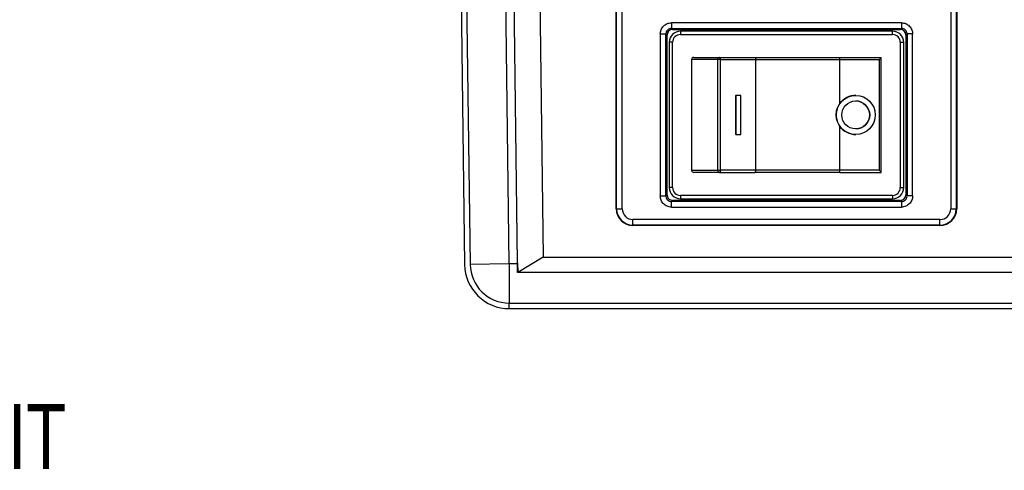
# Model space of a CAD drawing. Header units: inches. Extents: x 0.5 to 25.1, y 1 to 26.2.
# Tile 18 of 23: x 8.3 to 11.8, y 22.1 to 23.7. Entities that reach past the tile are written whole.
import ezdxf

# ---------------------------------------------------------------- set-up
doc = ezdxf.new("R2010")
doc.units = ezdxf.units.IN
doc.header["$MEASUREMENT"] = 0
doc.layers.add('SLD-0', color=179, linetype='Continuous')
doc.layers.add('SLD-0_0', color=7, linetype='Continuous')
doc.styles.add('SLDTEXTSTYLE0', font='TXT', dxfattribs={"width": 0.75})

msp = doc.modelspace()

# ---------------------------------------------------------------- linework, layer by layer
at = {"layer": 'SLD-0_0', "color": 7, "linetype": 'Continuous', "lineweight": 25}
for p, q in [((10.3915, 23.0005), (10.3915, 24.8508)), ((10.3929, 23.0005), (10.3929, 24.8508)), ((10.4125, 23.0005), (10.4125, 24.8508)), ((11.5712, 24.8508), (11.5712, 23.0005)), ((11.5909, 24.8508), (11.5909, 23.0005)), ((11.5923, 24.8508), (11.5923, 23.0005)), ((9.836, 24.3452), (9.8568, 22.8037)), ((9.8557, 24.3452), (9.8765, 22.804)), ((10.0143, 22.8059), (9.9935, 24.3452)), ((10.0438, 22.8098), (10.023, 24.3452)), ((10.1136, 24.3452), (10.1341, 22.8295)), ((11.3974, 23.6559), (10.5864, 23.6559)), ((10.547, 23.6166), (10.547, 23.0457)), ((10.5667, 23.0457), (10.5667, 23.6166)), ((10.5706, 23.6127), (10.5667, 23.6166)), ((10.5864, 23.6363), (11.3974, 23.6363)), ((10.5864, 23.6363), (10.5903, 23.6323)), ((10.5903, 23.6323), (11.3935, 23.6323)), ((10.6179, 23.6264), (10.6179, 23.6146)), ((11.3659, 23.6264), (10.6179, 23.6264)), ((10.6179, 23.6146), (11.3659, 23.6146)), ((11.3659, 23.6146), (11.3659, 23.6264)), ((11.3935, 23.6323), (11.3974, 23.6363)), ((11.4171, 23.6166), (11.4131, 23.6127)), ((11.4171, 23.6166), (11.4171, 23.0457)), ((11.4367, 23.0457), (11.4367, 23.6166)), ((10.5706, 23.0497), (10.5706, 23.6127)), ((10.5785, 23.5871), (10.5785, 23.0753)), ((10.5903, 23.5871), (10.5785, 23.5871)), ((10.5903, 23.0753), (10.5903, 23.5871)), ((11.3935, 23.5871), (11.3935, 23.0753)), ((11.3935, 23.5871), (11.4053, 23.5871)), ((11.4053, 23.0753), (11.4053, 23.5871)), ((11.4131, 23.6127), (11.4131, 23.0497)), ((10.75, 23.526), (10.6572, 23.526)), ((10.6572, 23.526), (10.6572, 23.1363)), ((10.7592, 23.526), (10.75, 23.526)), ((10.75, 23.1363), (10.75, 23.526)), ((10.7563, 23.5338), (10.7557, 23.5339)), ((10.7557, 23.5339), (10.8804, 23.5339)), ((10.757, 23.5333), (10.7563, 23.5338)), ((10.7576, 23.5326), (10.757, 23.5333)), ((10.7581, 23.5316), (10.7576, 23.5326)), ((10.7586, 23.5304), (10.7581, 23.5316)), ((10.7589, 23.5291), (10.7586, 23.5304)), ((10.7591, 23.5276), (10.7589, 23.5291)), ((10.7592, 23.526), (10.7591, 23.5276)), ((10.7592, 23.1363), (10.7592, 23.526)), ((10.7592, 23.526), (10.8839, 23.526)), ((10.8804, 23.5339), (10.8811, 23.5338)), ((10.8811, 23.5338), (10.8817, 23.5333)), ((10.8817, 23.5333), (10.8823, 23.5326)), ((10.8823, 23.5326), (10.8829, 23.5316)), ((10.8829, 23.5316), (10.8833, 23.5304)), ((10.8833, 23.5304), (10.8836, 23.5291)), ((10.8836, 23.5291), (10.8838, 23.5276)), ((10.8838, 23.5276), (10.8839, 23.526)), ((10.8839, 23.1363), (10.8839, 23.526)), ((10.8839, 23.526), (11.1801, 23.526)), ((11.1798, 23.5339), (11.3265, 23.5339)), ((11.1801, 23.371), (11.1801, 23.526)), ((11.1801, 23.526), (11.3189, 23.526)), ((11.3189, 23.526), (11.3189, 23.1363)), ((11.3265, 23.1284), (11.3265, 23.5339)), ((10.8127, 23.4001), (10.8127, 23.2623)), ((10.8127, 23.4001), (10.8136, 23.4001)), ((10.8136, 23.4001), (10.8136, 23.2623)), ((10.8312, 23.4001), (10.8136, 23.4001)), ((10.8312, 23.2623), (10.8312, 23.4001)), ((11.2363, 23.4001), (11.2362, 23.4001)), ((11.1801, 23.1363), (11.1801, 23.2913)), ((10.8136, 23.2623), (10.8127, 23.2623)), ((10.8136, 23.2623), (10.8312, 23.2623)), ((11.2362, 23.2623), (11.2363, 23.2623)), ((10.6572, 23.1363), (10.75, 23.1363)), ((10.75, 23.1363), (10.7592, 23.1363)), ((10.7563, 23.1286), (10.7557, 23.1284)), ((10.7557, 23.1284), (10.8804, 23.1284)), ((10.757, 23.129), (10.7563, 23.1286)), ((10.7576, 23.1297), (10.757, 23.129)), ((10.7581, 23.1307), (10.7576, 23.1297)), ((10.7586, 23.1319), (10.7581, 23.1307)), ((10.7589, 23.1333), (10.7586, 23.1319)), ((10.7591, 23.1347), (10.7589, 23.1333)), ((10.7592, 23.1363), (10.7591, 23.1347)), ((10.8839, 23.1363), (10.7592, 23.1363)), ((10.8804, 23.1284), (10.8811, 23.1286)), ((10.8811, 23.1286), (10.8817, 23.129)), ((10.8817, 23.129), (10.8823, 23.1297)), ((10.8823, 23.1297), (10.8829, 23.1307)), ((10.8829, 23.1307), (10.8833, 23.1319)), ((10.8833, 23.1319), (10.8836, 23.1333)), ((10.8836, 23.1333), (10.8838, 23.1347)), ((10.8838, 23.1347), (10.8839, 23.1363)), ((11.1801, 23.1363), (10.8839, 23.1363)), ((11.1798, 23.1284), (11.3265, 23.1284)), ((11.3189, 23.1363), (11.1801, 23.1363)), ((10.5903, 23.0753), (10.5785, 23.0753)), ((11.3935, 23.0753), (11.4053, 23.0753)), ((10.5667, 23.0457), (10.5706, 23.0497)), ((10.5903, 23.03), (10.5864, 23.0261)), ((11.3974, 23.0261), (10.5864, 23.0261)), ((11.3935, 23.03), (10.5903, 23.03)), ((11.3659, 23.0477), (10.6179, 23.0477)), ((10.6179, 23.0477), (10.6179, 23.0359)), ((10.6179, 23.0359), (11.3659, 23.0359)), ((11.3659, 23.0477), (11.3659, 23.0359)), ((11.3974, 23.0261), (11.3935, 23.03)), ((11.4131, 23.0497), (11.4171, 23.0457)), ((10.3915, 23.0005), (10.3929, 23.0005)), ((10.3929, 23.0005), (10.4125, 23.0005)), ((10.5864, 23.0064), (11.3974, 23.0064)), ((11.5712, 23.0005), (11.5909, 23.0005)), ((11.5909, 23.0005), (11.5923, 23.0005)), ((11.5332, 22.9625), (10.4505, 22.9625)), ((10.4505, 22.9428), (10.4505, 22.9625)), ((11.5332, 22.9428), (11.5332, 22.9625)), ((11.5332, 22.9428), (10.4505, 22.9428)), ((10.4505, 22.9414), (10.4505, 22.9428)), ((11.5332, 22.9414), (10.4505, 22.9414)), ((11.5332, 22.9414), (11.5332, 22.9428)), ((10.1341, 22.8295), (10.0442, 22.7763)), ((10.1341, 22.8295), (15.8234, 22.8295)), ((10.0143, 22.8059), (9.8765, 22.804)), ((10.0438, 22.8059), (10.0143, 22.8059)), ((10.0143, 22.8059), (10.0143, 22.6681)), ((10.0438, 22.8059), (10.0438, 22.8098)), ((10.0438, 22.8098), (10.0442, 22.7763)), ((10.0438, 22.7763), (10.0438, 22.8059)), ((15.9137, 22.7763), (10.0438, 22.7763)), ((10.0143, 22.6681), (15.9432, 22.6681)), ((10.0143, 22.6484), (15.9432, 22.6484))]:
    msp.add_line(p, q, dxfattribs=at)
for radius in [0.0689, 0.0492]:
    msp.add_circle((11.2363, 23.3312), radius, dxfattribs=at)
for centre, radius, start, end in [((10.6179, 23.5871), 0.0394, 90, 180), ((11.3659, 23.5871), 0.0394, 0, 90), ((10.757, 23.527), 0.00705, 100.8935, 187.7924), ((11.1118, 23.528), 0.0683, 358.3507, 4.9588), ((11.2362, 23.3312), 0.0689, 90.0032, 144.6558), ((11.2362, 23.3312), 0.0492, 359.988, 89.988), ((11.2362, 23.3312), 0.0492, 270.012, 0.012), ((11.2362, 23.3311), 0.0689, 215.3442, 269.9968), ((10.757, 23.1353), 0.00705, 172.2076, 259.1065), ((11.1118, 23.1343), 0.0683, 355.0412, 1.6493), ((10.6179, 23.0753), 0.0394, 180, 270), ((11.3659, 23.0753), 0.0394, 270, 0), ((10.4505, 23.0005), 0.0591, 180, 270), ((10.4505, 23.0005), 0.0577, 180, 270), ((11.5332, 23.0005), 0.0577, 270, 0), ((11.5332, 23.0005), 0.0591, 270, 0), ((10.0143, 22.8059), 0.1575, 180.7999, 270), ((10.0143, 22.8059), 0.1378, 180.7733, 270)]:
    msp.add_arc(centre, radius, start, end, dxfattribs=at)
for centre, major_axis, ratio, start_param, end_param in [((10.5903, 23.6127), (0.0139, -0.0139), 0.999695, 2.356347, 3.926839), ((11.3934, 23.6127), (-0.0139, -0.0139), 0.999695, 2.356347, 3.926839), ((11.3186, 23.526), (0.00787, 0.00787), 0.014448, 4.726836, 6.268739), ((11.3186, 23.1363), (0.00787, -0.00787), 0.014448, 0.014447, 1.55635), ((10.5903, 23.0497), (0.0139, 0.0139), 0.999695, 2.356347, 3.926839), ((11.3934, 23.0497), (-0.0139, 0.0139), 0.999695, 2.356347, 3.926839)]:
    msp.add_ellipse(centre, major_axis=major_axis, ratio=ratio, start_param=start_param, end_param=end_param, dxfattribs=at)
for points, knots in [([(10.547, 23.6166), (10.547, 23.6217), (10.548, 23.6269), (10.552, 23.6364), (10.5549, 23.6408), (10.5622, 23.6481), (10.5666, 23.651), (10.5761, 23.6549), (10.5812, 23.6559), (10.5864, 23.6559)], [2.356347, 2.356347, 2.356347, 2.356347, 2.74897, 2.74897, 3.141593, 3.141593, 3.534216, 3.534216, 3.926839, 3.926839, 3.926839, 3.926839]), ([(10.5864, 23.6559), (10.5864, 23.6534), (10.5864, 23.6509), (10.5864, 23.6461), (10.5864, 23.644), (10.5864, 23.6403), (10.5864, 23.6389), (10.5864, 23.6369), (10.5864, 23.6363), (10.5864, 23.6363)], [0, 0, 0, 0, 0.25, 0.25, 0.5, 0.5, 0.75, 0.75, 1, 1, 1, 1]), ([(11.3974, 23.6559), (11.4025, 23.6559), (11.4077, 23.6549), (11.4172, 23.651), (11.4216, 23.6481), (11.4289, 23.6408), (11.4318, 23.6364), (11.4357, 23.6269), (11.4367, 23.6217), (11.4367, 23.6166)], [2.356347, 2.356347, 2.356347, 2.356347, 2.74897, 2.74897, 3.141593, 3.141593, 3.534216, 3.534216, 3.926839, 3.926839, 3.926839, 3.926839]), ([(11.3974, 23.6559), (11.3974, 23.6509), (11.3974, 23.6458), (11.3974, 23.6385), (11.3974, 23.6364), (11.3974, 23.6363)], [0, 0, 0, 0, 0.5, 0.5, 1, 1, 1, 1]), ([(10.547, 23.6166), (10.5521, 23.6166), (10.5572, 23.6166), (10.5644, 23.6166), (10.5666, 23.6166), (10.5667, 23.6166)], [0, 0, 0, 0, 0.5, 0.5, 1, 1, 1, 1]), ([(10.5864, 23.6363), (10.5838, 23.6363), (10.5812, 23.6358), (10.5765, 23.6338), (10.5743, 23.6323), (10.5706, 23.6287), (10.5692, 23.6265), (10.5672, 23.6217), (10.5667, 23.6192), (10.5667, 23.6166)], [2.356347, 2.356347, 2.356347, 2.356347, 2.74897, 2.74897, 3.141593, 3.141593, 3.534216, 3.534216, 3.926839, 3.926839, 3.926839, 3.926839]), ([(11.4171, 23.6166), (11.4171, 23.6192), (11.4165, 23.6217), (11.4146, 23.6265), (11.4131, 23.6287), (11.4095, 23.6323), (11.4073, 23.6338), (11.4025, 23.6358), (11.4, 23.6363), (11.3974, 23.6363)], [2.356347, 2.356347, 2.356347, 2.356347, 2.74897, 2.74897, 3.141593, 3.141593, 3.534216, 3.534216, 3.926839, 3.926839, 3.926839, 3.926839]), ([(11.4367, 23.6166), (11.4342, 23.6166), (11.4316, 23.6166), (11.4269, 23.6166), (11.4248, 23.6166), (11.4211, 23.6166), (11.4197, 23.6166), (11.4176, 23.6166), (11.4171, 23.6166), (11.4171, 23.6166)], [0, 0, 0, 0, 0.25, 0.25, 0.5, 0.5, 0.75, 0.75, 1, 1, 1, 1]), ([(10.6655, 23.5339), (10.6634, 23.5339), (10.6613, 23.5331), (10.6582, 23.5302), (10.6572, 23.5282), (10.6572, 23.526)], [0, 0, 0, 0, 0.5, 0.5, 1, 1, 1, 1]), ([(10.8804, 23.5339), (10.8856, 23.5339), (10.8959, 23.5339), (10.9117, 23.5339), (10.9276, 23.5339), (10.9436, 23.5339), (10.9652, 23.5339), (10.9871, 23.5339), (11.0092, 23.5339), (11.0305, 23.5339), (11.0563, 23.5339), (11.0869, 23.5339), (11.1177, 23.5339), (11.1487, 23.5339), (11.1695, 23.5339), (11.1798, 23.5339)], [0, 0, 0, 0, 0.055702, 0.111291, 0.166802, 0.222265, 0.277714, 0.388698, 0.444298, 0.500013, 0.600189, 0.700086, 0.799894, 0.899802, 1, 1, 1, 1]), ([(11.1801, 23.371), (11.1759, 23.3652), (11.1728, 23.3589), (11.1685, 23.3454), (11.1674, 23.3383), (11.1674, 23.324), (11.1684, 23.3171), (11.1728, 23.3035), (11.1759, 23.2971), (11.1801, 23.2913)], [0, 0, 0, 0, 0.25, 0.25, 0.5, 0.5, 0.75, 0.75, 1, 1, 1, 1]), ([(10.6572, 23.1363), (10.6572, 23.1341), (10.6582, 23.1321), (10.6613, 23.1292), (10.6634, 23.1284), (10.6655, 23.1284)], [0, 0, 0, 0, 0.5, 0.5, 1, 1, 1, 1]), ([(10.5864, 23.0064), (10.5812, 23.0064), (10.5761, 23.0074), (10.5666, 23.0113), (10.5622, 23.0143), (10.5549, 23.0215), (10.552, 23.0259), (10.548, 23.0354), (10.547, 23.0406), (10.547, 23.0457)], [2.356347, 2.356347, 2.356347, 2.356347, 2.74897, 2.74897, 3.141593, 3.141593, 3.534216, 3.534216, 3.926839, 3.926839, 3.926839, 3.926839]), ([(10.547, 23.0457), (10.5496, 23.0457), (10.5521, 23.0457), (10.5568, 23.0457), (10.559, 23.0457), (10.5626, 23.0457), (10.5641, 23.0457), (10.5661, 23.0457), (10.5666, 23.0457), (10.5667, 23.0457)], [0, 0, 0, 0, 0.25, 0.25, 0.5, 0.5, 0.75, 0.75, 1, 1, 1, 1]), ([(10.5667, 23.0457), (10.5667, 23.0432), (10.5672, 23.0406), (10.5692, 23.0358), (10.5706, 23.0336), (10.5743, 23.03), (10.5765, 23.0285), (10.5812, 23.0266), (10.5838, 23.0261), (10.5864, 23.0261)], [2.356347, 2.356347, 2.356347, 2.356347, 2.74897, 2.74897, 3.141593, 3.141593, 3.534216, 3.534216, 3.926839, 3.926839, 3.926839, 3.926839]), ([(10.5864, 23.0064), (10.5864, 23.0115), (10.5864, 23.0165), (10.5864, 23.0238), (10.5864, 23.026), (10.5864, 23.0261)], [0, 0, 0, 0, 0.5, 0.5, 1, 1, 1, 1]), ([(11.4367, 23.0457), (11.4367, 23.0406), (11.4357, 23.0354), (11.4318, 23.0259), (11.4289, 23.0215), (11.4216, 23.0143), (11.4172, 23.0113), (11.4077, 23.0074), (11.4025, 23.0064), (11.3974, 23.0064)], [2.356347, 2.356347, 2.356347, 2.356347, 2.74897, 2.74897, 3.141593, 3.141593, 3.534216, 3.534216, 3.926839, 3.926839, 3.926839, 3.926839]), ([(11.3974, 23.0261), (11.4, 23.0261), (11.4025, 23.0266), (11.4073, 23.0285), (11.4095, 23.03), (11.4131, 23.0336), (11.4146, 23.0358), (11.4165, 23.0406), (11.4171, 23.0432), (11.4171, 23.0457)], [2.356347, 2.356347, 2.356347, 2.356347, 2.74897, 2.74897, 3.141593, 3.141593, 3.534216, 3.534216, 3.926839, 3.926839, 3.926839, 3.926839]), ([(11.3974, 23.0261), (11.3974, 23.026), (11.3974, 23.0238), (11.3974, 23.0165), (11.3974, 23.0115), (11.3974, 23.0064)], [0, 0, 0, 0, 0.5, 0.5, 1, 1, 1, 1]), ([(11.4367, 23.0457), (11.4316, 23.0457), (11.4266, 23.0457), (11.4193, 23.0457), (11.4171, 23.0457), (11.4171, 23.0457)], [0, 0, 0, 0, 0.5, 0.5, 1, 1, 1, 1])]:
    msp.add_open_spline(points, degree=3, knots=knots, dxfattribs=at)
for points, degree in [([(10.6179, 23.6146), (10.6027, 23.6146), (10.5903, 23.6023), (10.5903, 23.5871)], 3), ([(11.3935, 23.5871), (11.3935, 23.6023), (11.3811, 23.6146), (11.3659, 23.6146)], 3), ([(10.6655, 23.5339), (10.6837, 23.5339), (10.7146, 23.5339), (10.7557, 23.5339)], 3), ([(10.7557, 23.1284), (10.7146, 23.1284), (10.6837, 23.1284), (10.6655, 23.1284)], 3), ([(11.1798, 23.1284), (11.0757, 23.1284), (10.9735, 23.1284), (10.8804, 23.1284)], 3), ([(10.5903, 23.0753), (10.5903, 23.06), (10.6027, 23.0477), (10.6179, 23.0477)], 3), ([(11.3659, 23.0477), (11.3811, 23.0477), (11.3935, 23.06), (11.3935, 23.0753)], 3), ([(10.4125, 23.0005), (10.4125, 22.9795), (10.4296, 22.9625), (10.4505, 22.9625)], 3), ([(11.5332, 22.9625), (11.5542, 22.9625), (11.5712, 22.9795), (11.5712, 23.0005)], 3), ([(10.0143, 22.6603), (10.0143, 22.6627), (10.0143, 22.6654), (10.0143, 22.6681)], 3), ([(10.0143, 22.6537), (10.0143, 22.6555), (10.0143, 22.6578), (10.0143, 22.6603)], 3), ([(10.0143, 22.6496), (10.0143, 22.6505), (10.0143, 22.6519), (10.0143, 22.6537)], 3), ([(10.0143, 22.6484), (10.0143, 22.6488), (10.0143, 22.6496)], 2)]:
    msp.add_open_spline(points, degree=degree, dxfattribs=at)

# ---------------------------------------------------------------- texts
at = {"layer": 'SLD-0', "color": 7, "insert": (0.4441, 22.3119), "char_height": 0.229167, "attachment_point": 1, "style": 'SLDTEXTSTYLE0'}
msp.add_mtext('THIS DRAWING REPRESENTS THE SIU-1000 SHUTTER INTERLOCK UNIT', dxfattribs=at)

doc.saveas('drawing.dxf')
